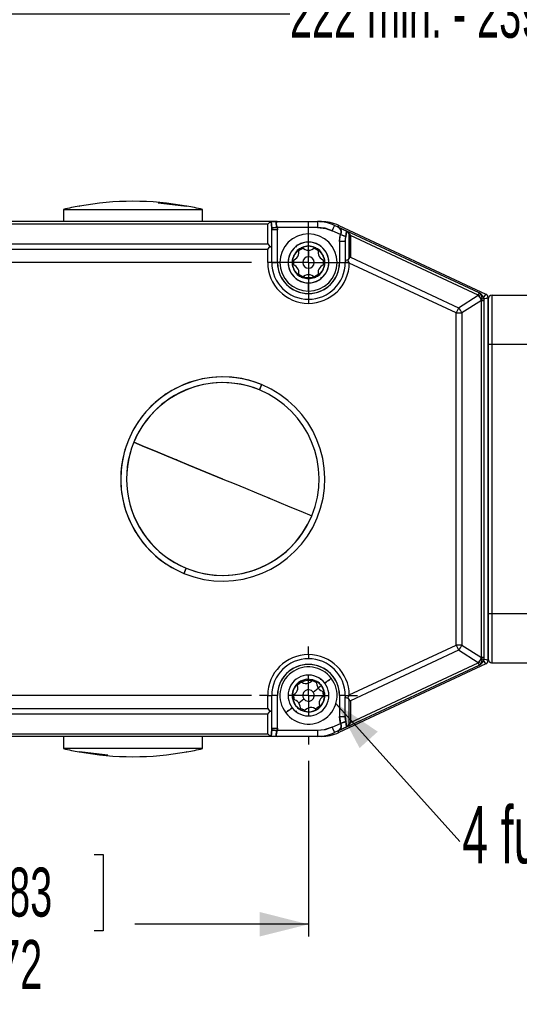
# Model space of a CAD drawing. Extents: x 0 to 1485, y 0 to 1050.
# Tile 4 of 13: x 370 to 523, y 224 to 525. Entities that reach past the tile are written whole.
import ezdxf

# ---------------------------------------------------------------- set-up
doc = ezdxf.new("R2010")
doc.units = 0
doc.header["$LTSCALE"] = 5
doc.layers.get('0').update_dxf_attribs({"linetype": 'CONTINUOUS'})
doc.styles.add('SLDTEXTSTYLE0', font='TXT', dxfattribs={"width": 0.605})
doc.dimstyles.new('SLDDIMSTYLE0', dxfattribs={"dimtxt": 15, "dimasz": 15, "dimexe": 0, "dimexo": 0.0625, "dimgap": 3.75, "dimtad": 0, "dimlfac": 0.4, "dimrnd": 1e-09, "dimzin": 12, "dimtxsty": 'SLDTEXTSTYLE0', "dimsah": 1, "dimcen": 0.09, "dimazin": 3, "dimtfac": 1, "dimtdec": 3, "dimtofl": 0, "dimtmove": 0, "dimatfit": 3, "dimtolj": 1, "dimtzin": 12})
doc.dimstyles.new('SLDDIMSTYLE1', dxfattribs={"dimtxt": 15, "dimasz": 15, "dimexe": 0, "dimexo": 0.0625, "dimgap": 3.75, "dimtad": 0, "dimlfac": 0.4, "dimrnd": 1e-09, "dimzin": 12, "dimtxsty": 'SLDTEXTSTYLE0', "dimsah": 1, "dimcen": 0.09, "dimazin": 3, "dimtfac": 1, "dimtdec": 3, "dimtofl": 0, "dimtmove": 0, "dimatfit": 3, "dimtolj": 1, "dimtzin": 12})

# ---------------------------------------------------------------- blocks, each defined once
blk = doc.blocks.new('_D_1')
at = {"color": 7, "linetype": 'CONTINUOUS'}
for p, q in [((816.85, 662.73), (816.85, 523.04)), ((236.85, 606.98), (236.85, 523.04)), ((236.85, 526.79), (452.41, 526.79)), ((816.85, 526.79), (601.82, 526.79))]:
    blk.add_line(p, q, dxfattribs=at)
for points in [[(236.85, 526.79), (251.85, 523.04), (251.85, 530.54)], [(816.85, 526.79), (801.85, 530.54), (801.85, 523.04)]]:
    blk.add_solid(points, dxfattribs=at)
at = {"color": 7, "linetype": 'CONTINUOUS', "insert": (452.41, 534.46), "char_height": 15, "attachment_point": 1, "style": 'SLDTEXTSTYLE0'}
blk.add_mtext('222 min. - 239 máx.', dxfattribs=at)
blk = doc.blocks.new('_D_4')
at = {"color": 7, "linetype": 'CONTINUOUS'}
for p, q in [((440.6, 450.69), (168.1, 450.69)), ((171.85, 450.69), (171.85, 416.87)), ((150.52, 404.41), (150.52, 407.23)), ((150.52, 407.23), (173.85, 407.23)), ((173.85, 407.23), (173.85, 404.41)), ((150.52, 364.47), (150.52, 361.66)), ((150.52, 361.66), (173.85, 361.66)), ((173.85, 361.66), (173.85, 364.47)), ((171.85, 318.19), (171.85, 352.02)), ((440.6, 318.19), (168.1, 318.19))]:
    blk.add_line(p, q, dxfattribs=at)
for points in [[(171.85, 450.69), (168.1, 435.69), (175.6, 435.69)], [(171.85, 318.19), (175.6, 333.19), (168.1, 333.19)]]:
    blk.add_solid(points, dxfattribs=at)
at = {"color": 7, "linetype": 'CONTINUOUS', "char_height": 15, "attachment_point": 1, "rotation": 90, "style": 'SLDTEXTSTYLE0'}
for s, insert in [('2,09', (154.51, 368)), ('53', (176.67, 375.05))]:
    blk.add_mtext(s, dxfattribs=dict(at, insert=insert))
blk = doc.blocks.new('_D_7')
at = {"color": 7, "linetype": 'CONTINUOUS'}
for p, q in [((278.1, 306.94), (278.1, 244.44)), ((458.1, 298.19), (458.1, 244.44)), ((352.47, 269.53), (349.66, 269.53)), ((349.66, 269.53), (349.66, 246.19)), ((392.41, 269.53), (395.23, 269.53)), ((395.23, 269.53), (395.23, 246.19)), ((278.1, 248.19), (340.02, 248.19)), ((458.1, 248.19), (404.87, 248.19)), ((349.66, 246.19), (352.47, 246.19)), ((395.23, 246.19), (392.41, 246.19))]:
    blk.add_line(p, q, dxfattribs=at)
for points in [[(278.1, 248.19), (293.1, 244.44), (293.1, 251.94)], [(458.1, 248.19), (443.1, 251.94), (443.1, 244.44)]]:
    blk.add_solid(points, dxfattribs=at)
at = {"color": 7, "linetype": 'CONTINUOUS', "char_height": 15, "attachment_point": 1, "style": 'SLDTEXTSTYLE0'}
for s, insert in [('2,83', (356, 265.53)), ('72', (363.05, 243.38))]:
    blk.add_mtext(s, dxfattribs=dict(at, insert=insert))
blk = doc.blocks.new('SW_CENTERMARKSYMBOL_2')
at = {"color": 0, "linetype": 'CONTINUOUS'}
for p, q in [((0, 6.25), (0, 12.5)), ((0, 0), (0, 6.25)), ((-6.25, 0), (-12.5, 0)), ((0, 0), (-6.25, 0)), ((0, 0), (0, -6.25)), ((0, 0), (6.25, 0)), ((6.25, 0), (12.5, 0)), ((0, -6.25), (0, -12.5))]:
    blk.add_line(p, q, dxfattribs=at)
blk = doc.blocks.new('SW_CENTERMARKSYMBOL_3')
at = {"color": 0, "linetype": 'CONTINUOUS'}
for p, q in [((0, 12.5), (0, 15)), ((0, 0), (0, 6.25)), ((-12.5, 0), (-15, 0)), ((0, 0), (-6.25, 0)), ((0, 0), (0, -6.25)), ((0, 0), (6.25, 0)), ((12.5, 0), (15, 0)), ((0, -12.5), (0, -15))]:
    blk.add_line(p, q, dxfattribs=at)

msp = doc.modelspace()

# ---------------------------------------------------------------- linework, layer by layer
at = {"color": 144, "linetype": 'CONTINUOUS'}
for p, q in [((387.879, 467.951), (387.927, 467.937)), ((412.056, 468.991), (420.774, 467.937)), ((420.822, 467.951), (420.774, 467.937)), ((383.1, 466.944), (383.1, 463.194)), ((383.1, 466.944), (425.6, 466.944)), ((425.6, 463.194), (425.6, 466.944)), ((446.758, 463.194), (289.463, 463.194)), ((445.6, 462.462), (290.6, 462.462)), ((445.6, 456.427), (445.6, 462.462)), ((446.758, 463.194), (446.667, 463.186)), ((446.667, 463.186), (446.758, 463.194)), ((446.667, 463.186), (446.83, 461.22)), ((448.551, 463.194), (446.758, 463.194)), ((446.83, 461.22), (446.85, 460.677)), ((448.551, 463.194), (460.828, 463.194)), ((460.828, 461.444), (448.551, 461.444)), ((448.551, 461.444), (448.6, 460.677)), ((460.828, 463.194), (460.828, 461.444)), ((460.828, 463.194), (460.828, 461.444)), ((462.078, 463.194), (460.828, 463.194)), ((462.078, 463.194), (462.078, 463.132)), ((467.207, 461.512), (466.11, 462.023)), ((467.36, 462.023), (512.379, 441.031)), ((446.85, 455.177), (446.85, 460.677)), ((448.6, 460.677), (446.85, 460.677)), ((448.6, 460.677), (446.85, 460.677)), ((448.6, 450.694), (448.6, 460.677)), ((458.1, 456.944), (458.1, 459.444)), ((467.947, 459.236), (465.371, 460.437)), ((467.6, 457.151), (467.947, 459.236)), ((467.947, 459.236), (468.051, 459.188)), ((469.35, 457.151), (469.495, 458.688)), ((469.495, 458.688), (469.762, 460.314)), ((469.57, 459.062), (469.557, 459.068)), ((510.407, 441.367), (469.653, 460.371)), ((469.653, 460.371), (469.762, 460.314)), ((469.762, 460.314), (469.653, 460.371)), ((470.6, 459.492), (470.974, 458.947)), ((470.6, 452.003), (470.6, 459.492)), ((470.6, 459.492), (470.6, 452.003)), ((470.974, 458.947), (470.974, 452.288)), ((510.097, 440.704), (470.974, 458.947)), ((290.6, 456.427), (445.6, 456.427)), ((445.6, 456.427), (446.263, 455.616)), ((445.6, 454.659), (446.263, 455.616)), ((446.85, 450.694), (446.85, 455.177)), ((454.662, 455.842), (454.426, 455.91)), ((456.201, 455.319), (455.045, 454.652)), ((458.1, 455.694), (456.201, 455.319)), ((458.1, 454.444), (458.1, 455.694)), ((460, 455.319), (458.1, 455.694)), ((461.156, 454.652), (460, 455.319)), ((469.35, 457.151), (467.6, 457.151)), ((467.6, 457.151), (467.6, 450.694)), ((469.35, 457.151), (469.35, 451.083)), ((445.6, 454.659), (290.6, 454.659)), ((445.6, 450.694), (445.6, 454.659)), ((458.1, 454.444), (458.1, 452.444)), ((470.6, 452.003), (470.104, 451.525)), ((470.974, 452.288), (470.6, 452.003)), ((470.974, 452.288), (504.062, 436.859)), ((446.85, 450.694), (445.6, 450.694)), ((446.85, 450.694), (445.6, 450.694)), ((446.85, 450.694), (448.6, 450.694)), ((446.85, 450.694), (448.6, 450.694)), ((453.145, 451.362), (453.145, 450.027)), ((463.056, 450.027), (463.056, 451.362)), ((467.6, 450.694), (469.35, 450.694)), ((467.6, 450.694), (469.35, 450.694)), ((469.35, 451.083), (469.35, 450.694)), ((470.51, 450.694), (469.35, 450.694)), ((470.51, 450.694), (470.104, 451.525)), ((470.599, 450.512), (470.51, 450.694)), ((470.599, 450.512), (470.51, 450.694)), ((503.315, 435.257), (470.599, 450.512)), ((455.045, 446.737), (456.201, 446.069)), ((458.1, 448.944), (458.1, 446.069)), ((460, 446.069), (461.156, 446.737)), ((458.1, 441.944), (458.1, 444.444)), ((504.062, 436.859), (510.097, 440.704)), ((514.35, 425.694), (514.35, 440.694)), ((514.35, 440.694), (531.85, 440.694)), ((511.118, 439.102), (505.083, 435.257)), ((510.951, 439.766), (510.786, 439.843)), ((511.118, 329.787), (511.118, 439.102)), ((511.118, 439.102), (511.85, 439.102)), ((511.85, 329.787), (511.85, 439.102)), ((513.1, 328.991), (513.1, 439.898)), ((513.1, 439.898), (513.1, 328.991)), ((503.315, 333.632), (503.315, 435.257)), ((503.315, 435.257), (505.083, 435.257)), ((505.083, 435.257), (505.083, 333.632)), ((513.1, 425.694), (514.35, 425.694)), ((513.1, 425.694), (514.35, 425.694)), ((514.35, 425.694), (531.85, 425.694)), ((514.35, 343.194), (514.35, 425.694)), ((514.35, 343.194), (513.1, 343.194)), ((514.35, 343.194), (513.1, 343.194)), ((531.85, 343.194), (514.35, 343.194)), ((514.35, 328.194), (514.35, 343.194)), ((470.599, 318.376), (503.315, 333.632)), ((504.062, 332.03), (470.974, 316.601)), ((505.083, 333.632), (503.315, 333.632)), ((510.097, 328.185), (504.062, 332.03)), ((505.083, 333.632), (511.118, 329.787)), ((458.1, 330.694), (458.1, 329.444)), ((510.786, 329.046), (510.952, 329.123)), ((511.85, 329.787), (511.118, 329.787)), ((512.379, 327.858), (467.36, 306.865)), ((469.653, 308.518), (510.407, 327.521)), ((470.974, 309.941), (510.097, 328.185)), ((514.35, 328.194), (531.85, 328.194)), ((455.644, 322.549), (454.579, 321.744)), ((460.643, 322.499), (459.414, 323.019)), ((462.088, 321.21), (460.643, 322.499)), ((461.89, 323.028), (461.883, 323.157)), ((459.496, 319.25), (461.091, 320.456)), ((462.088, 321.21), (461.091, 320.456)), ((462.935, 319.469), (462.088, 321.21)), ((462.529, 319.527), (462.721, 317.989)), ((463.1, 318.145), (462.935, 319.469)), ((445.6, 318.194), (446.85, 318.194)), ((445.6, 314.23), (445.6, 318.194)), ((445.6, 318.194), (446.85, 318.194)), ((448.6, 318.194), (446.85, 318.194)), ((448.6, 318.194), (446.85, 318.194)), ((446.85, 313.712), (446.85, 318.194)), ((448.6, 308.212), (448.6, 318.194)), ((453.101, 318.244), (453.265, 316.92)), ((455.109, 315.932), (456.705, 317.139)), ((469.35, 318.194), (467.6, 318.194)), ((467.6, 318.194), (467.6, 311.737)), ((469.35, 318.194), (467.6, 318.194)), ((469.35, 318.194), (470.51, 318.194)), ((469.35, 318.194), (469.35, 317.806)), ((469.35, 311.737), (469.35, 317.806)), ((470.104, 317.363), (470.51, 318.194)), ((470.104, 317.363), (470.6, 316.886)), ((470.51, 318.194), (470.599, 318.376)), ((470.6, 309.397), (470.6, 316.886)), ((470.6, 316.886), (470.974, 316.601)), ((470.974, 316.601), (470.974, 309.941)), ((290.6, 314.23), (445.6, 314.23)), ((445.6, 314.23), (446.263, 313.273)), ((446.85, 308.212), (446.85, 313.712)), ((455.557, 313.889), (456.787, 313.37)), ((460.557, 313.84), (461.621, 314.644)), ((445.6, 312.462), (290.6, 312.462)), ((445.6, 312.462), (446.263, 313.273)), ((445.6, 306.427), (445.6, 312.462)), ((467.6, 311.737), (467.947, 309.653)), ((467.6, 311.737), (469.35, 311.737)), ((467.6, 311.737), (469.35, 311.737)), ((469.495, 310.201), (469.35, 311.737)), ((446.83, 307.668), (446.667, 305.702)), ((446.85, 308.212), (446.83, 307.668)), ((446.85, 308.212), (448.6, 308.212)), ((448.551, 307.444), (448.6, 308.212)), ((460.828, 307.444), (448.551, 307.444)), ((460.828, 307.444), (460.828, 305.694)), ((460.828, 307.444), (460.828, 305.694)), ((465.371, 308.452), (467.947, 309.653)), ((467.207, 307.377), (466.11, 306.865)), ((468.051, 309.701), (467.947, 309.653)), ((469.762, 308.574), (469.495, 310.201)), ((469.557, 309.821), (469.568, 309.826)), ((469.653, 308.518), (469.762, 308.574)), ((470.974, 309.941), (470.6, 309.397)), ((446.738, 305.694), (289.443, 305.694)), ((290.6, 306.427), (445.6, 306.427)), ((383.1, 305.694), (383.1, 301.944)), ((425.6, 301.944), (425.6, 305.694)), ((446.758, 305.694), (446.667, 305.702)), ((446.667, 305.702), (446.758, 305.694)), ((448.551, 305.694), (446.758, 305.694)), ((460.828, 305.694), (448.551, 305.694)), ((462.078, 305.694), (460.828, 305.694)), ((462.078, 305.757), (462.078, 305.694)), ((425.6, 301.944), (383.1, 301.944)), ((387.879, 300.938), (387.927, 300.951)), ((396.645, 299.898), (387.927, 300.951)), ((420.822, 300.938), (420.774, 300.951))]:
    msp.add_line(p, q, dxfattribs=at)
at = {"color": 2, "linetype": 'CONTINUOUS'}
for p, q in [((467.473, 461.383), (467.447, 461.367)), ((467.446, 307.522), (467.472, 307.506))]:
    msp.add_line(p, q, dxfattribs=at)
at = {"color": 7, "linetype": 'CONTINUOUS'}
msp.add_line((466.511, 315.781), (504.498, 273.484), dxfattribs=at)
at = {"color": 144, "linetype": 'CONTINUOUS', "flags": 128}
for points in [[(445.6, 462.462), (446.182, 462.951), (446.667, 463.186)], [(446.667, 463.186), (446.182, 462.951), (445.6, 462.462)], [(446.83, 461.22), (446.72, 462.317), (446.667, 463.186)], [(446.758, 463.194), (447.554, 463.194), (448.048, 463.194), (448.301, 463.194), (448.427, 463.194), (448.513, 463.194), (448.538, 463.194), (448.551, 463.194)], [(448.551, 461.444), (448.24, 461.404), (447.938, 461.365), (447.657, 461.328), (447.405, 461.295), (447.19, 461.267), (447.019, 461.245), (446.897, 461.229), (446.83, 461.22)], [(446.83, 461.22), (447.009, 461.244), (447.405, 461.295), (447.958, 461.367), (448.551, 461.444)], [(446.85, 460.677), (446.844, 460.982), (446.83, 461.22)], [(448.551, 461.444), (448.307, 462.104), (448.2, 462.409), (448.158, 462.683), (448.201, 462.908), (448.308, 463.066), (448.551, 463.194)], [(448.551, 463.194), (448.275, 463.029), (448.168, 462.557), (448.336, 462.034), (448.551, 461.444)], [(448.551, 461.444), (448.591, 461.016), (448.6, 460.677)], [(460.828, 461.444), (463.429, 461.125), (465.371, 460.437)], [(465.371, 460.437), (463.154, 461.19), (460.828, 461.444)], [(465.371, 460.437), (465.676, 461.091), (465.943, 461.664), (466.071, 461.938), (466.11, 462.023)], [(465.371, 460.437), (465.515, 460.747), (465.654, 461.044), (465.782, 461.318), (465.894, 461.559), (465.986, 461.756), (466.054, 461.902), (466.096, 461.993), (466.11, 462.023)], [(467.36, 462.023), (467.295, 461.882), (467.1, 461.464)], [(467.105, 461.474), (467.193, 461.664), (467.321, 461.938), (467.36, 462.023)], [(467.131, 461.532), (467.144, 461.559), (467.236, 461.756), (467.304, 461.902), (467.346, 461.993), (467.36, 462.023)], [(469.653, 460.371), (469.129, 460.616), (468.515, 460.902), (467.207, 461.512)], [(467.207, 461.512), (467.666, 461.182), (468.045, 460.677), (468.145, 460.361), (468.147, 460.006), (468.059, 459.628), (467.947, 459.236)], [(467.207, 461.512), (468.515, 460.902), (469.111, 460.624), (469.653, 460.371)], [(467.6, 457.151), (467.711, 458.351), (467.947, 459.236)], [(467.947, 459.236), (468.197, 459.147), (468.441, 459.061), (468.674, 458.978), (468.89, 458.902), (469.085, 458.833), (469.253, 458.773), (469.39, 458.725), (469.495, 458.688)], [(469.495, 458.688), (469.26, 458.771), (468.89, 458.902), (468.43, 459.065), (467.947, 459.236)], [(469.495, 458.688), (469.379, 457.849), (469.35, 457.151)], [(469.762, 460.314), (469.634, 459.383), (469.495, 458.688)], [(469.762, 460.314), (470.178, 459.977), (470.6, 459.492)], [(470.6, 459.492), (470.178, 459.977), (469.762, 460.314)], [(446.263, 455.616), (446.498, 455.537), (446.694, 455.427), (446.811, 455.306), (446.85, 455.177)], [(454.134, 455.526), (454.253, 455.543), (454.53, 455.585)], [(456.524, 455.043), (455.382, 454.436), (455.119, 454.23)], [(461.069, 454.241), (460.819, 454.436), (459.695, 455.036)], [(455.045, 454.652), (453.77, 453.194), (453.145, 451.362)], [(463.056, 451.362), (462.43, 453.194), (461.156, 454.652)], [(453.145, 450.027), (453.77, 448.194), (455.045, 446.737)], [(453.55, 451.525), (453.475, 450.694), (453.551, 449.864)], [(461.156, 446.737), (462.43, 448.194), (463.056, 450.027)], [(462.65, 449.864), (462.725, 450.694), (462.65, 451.525)], [(470.104, 451.525), (469.808, 451.456), (469.556, 451.348), (469.403, 451.221), (469.35, 451.083)], [(456.201, 446.069), (458.1, 445.694), (460, 446.069)], [(510.09, 440.688), (510.221, 440.968), (510.335, 441.214), (510.39, 441.331), (510.407, 441.367)], [(510.407, 441.367), (510.402, 441.357), (510.387, 441.324), (510.361, 441.27), (510.326, 441.195), (510.282, 441.1), (510.229, 440.986), (510.167, 440.853), (510.097, 440.704)], [(510.097, 440.704), (510.167, 440.853), (510.229, 440.986), (510.282, 441.1), (510.326, 441.195), (510.361, 441.27), (510.387, 441.324), (510.402, 441.357), (510.407, 441.367)], [(511.118, 439.102), (510.71, 439.968), (510.097, 440.704)], [(512.379, 441.031), (512.281, 440.893), (512.006, 440.505), (511.699, 440.071), (511.664, 440.022)], [(512.379, 441.031), (512.304, 440.926), (512.21, 440.793), (512.077, 440.606), (511.744, 440.135), (511.664, 440.022)], [(511.35, 439.579), (512.095, 439.715), (512.699, 439.825), (512.997, 439.879), (513.1, 439.898)], [(511.739, 439.65), (512.02, 439.701), (512.588, 439.805), (512.813, 439.846), (512.974, 439.875), (513.1, 439.898)], [(504.062, 436.859), (503.985, 436.694), (503.902, 436.515), (503.813, 436.325), (503.719, 436.124), (503.622, 435.914), (503.521, 435.699), (503.418, 435.479), (503.315, 435.257)], [(443.753, 413.339), (443.696, 413.2), (443.52, 412.773), (443.315, 412.275), (443.081, 411.708)], [(443.081, 411.708), (443.375, 412.421), (443.609, 412.989), (443.718, 413.254), (443.753, 413.339)], [(431.85, 384.444), (428.392, 385.869), (424.938, 387.292), (421.494, 388.71), (418.065, 390.123), (414.655, 391.528), (411.269, 392.922), (407.911, 394.306), (404.587, 395.675)], [(404.587, 395.675), (407.911, 394.306), (411.269, 392.922), (414.655, 391.528), (418.065, 390.123), (421.494, 388.71), (424.938, 387.292), (428.392, 385.869), (431.85, 384.444)], [(417.565, 390.368), (417.663, 390.328), (417.764, 390.286)], [(417.764, 390.286), (417.723, 390.303), (417.6, 390.354), (417.565, 390.368)], [(431.85, 384.444), (435.309, 383.02), (438.762, 381.597), (442.206, 380.179), (445.636, 378.766), (449.046, 377.361), (452.432, 375.966), (455.79, 374.583), (459.114, 373.214)], [(445.937, 378.603), (445.978, 378.586), (446.101, 378.535), (446.136, 378.52)], [(446.136, 378.52), (446.038, 378.561), (445.937, 378.603)], [(420.62, 357.181), (420.326, 356.468), (420.092, 355.899), (419.983, 355.634), (419.948, 355.55)], [(419.948, 355.55), (420.005, 355.689), (420.181, 356.116), (420.386, 356.613), (420.62, 357.181)], [(503.315, 333.632), (503.418, 333.41), (503.521, 333.19), (503.622, 332.974), (503.719, 332.765), (503.813, 332.564), (503.902, 332.373), (503.985, 332.195), (504.062, 332.03)], [(510.097, 328.185), (510.71, 328.921), (511.118, 329.787)], [(513.1, 328.991), (512.934, 329.021), (512.466, 329.106), (511.943, 329.201), (511.35, 329.309)], [(513.1, 328.991), (512.974, 329.014), (512.813, 329.043), (512.588, 329.084), (512.02, 329.187), (511.35, 329.309)], [(511.657, 328.876), (511.744, 328.754), (512.077, 328.283), (512.21, 328.096), (512.304, 327.962), (512.379, 327.858)], [(511.657, 328.876), (511.788, 328.691), (512.143, 328.191), (512.318, 327.944), (512.379, 327.858)], [(510.407, 327.521), (510.379, 327.582), (510.291, 327.77), (510.193, 327.981), (510.09, 328.201)], [(510.407, 327.521), (510.402, 327.532), (510.387, 327.565), (510.361, 327.619), (510.326, 327.694), (510.282, 327.789), (510.229, 327.903), (510.167, 328.036), (510.097, 328.185)], [(510.097, 328.185), (510.167, 328.036), (510.229, 327.903), (510.282, 327.789), (510.326, 327.694), (510.361, 327.619), (510.387, 327.565), (510.402, 327.532), (510.407, 327.521)], [(459.414, 323.019), (457.483, 323.156), (455.644, 322.549)], [(465.079, 323.472), (465.041, 323.443), (464.928, 323.357), (464.743, 323.218), (464.495, 323.03), (464.193, 322.802), (463.848, 322.541), (463.474, 322.258), (463.085, 321.964)], [(463.085, 321.964), (463.474, 322.258), (463.848, 322.541), (464.193, 322.802), (464.495, 323.03), (464.743, 323.218), (464.928, 323.357), (465.041, 323.443), (465.079, 323.472)], [(454.579, 321.744), (453.494, 320.14), (453.101, 318.244)], [(462.72, 317.966), (462.725, 318.283), (462.525, 319.541)], [(453.265, 316.92), (454.112, 315.178), (455.557, 313.889)], [(453.481, 318.423), (453.476, 318.106), (453.676, 316.848)], [(461.621, 314.644), (462.706, 316.249), (463.1, 318.145)], [(469.35, 317.806), (469.403, 317.668), (469.556, 317.541), (469.808, 317.433), (470.104, 317.363)], [(446.85, 313.712), (446.811, 313.583), (446.694, 313.461), (446.498, 313.352), (446.263, 313.273)], [(453.115, 314.424), (452.726, 314.13), (452.352, 313.847), (452.007, 313.587), (451.705, 313.358), (451.457, 313.171), (451.273, 313.031), (451.16, 312.945), (451.121, 312.917)], [(451.121, 312.917), (451.16, 312.945), (451.273, 313.031), (451.457, 313.171), (451.705, 313.358), (452.007, 313.587), (452.352, 313.847), (452.726, 314.13), (453.115, 314.424)], [(455.583, 314.315), (456.756, 313.769), (457.079, 313.684)], [(456.787, 313.37), (458.718, 313.233), (460.557, 313.84)], [(460.183, 314.065), (460.89, 314.505), (461.507, 315.066)], [(454.531, 313.303), (454.254, 313.345), (454.194, 313.354)], [(467.947, 309.653), (467.669, 310.79), (467.6, 311.737)], [(469.35, 311.737), (469.396, 310.853), (469.495, 310.201)], [(446.667, 305.702), (446.744, 306.812), (446.83, 307.668)], [(446.83, 307.668), (446.846, 307.972), (446.85, 308.212)], [(448.551, 307.444), (448.24, 307.485), (447.938, 307.524), (447.657, 307.561), (447.405, 307.593), (447.19, 307.621), (447.019, 307.644), (446.897, 307.659), (446.83, 307.668)], [(446.83, 307.668), (446.897, 307.659), (447.019, 307.644), (447.19, 307.621), (447.405, 307.593), (447.657, 307.561), (447.938, 307.524), (448.24, 307.485), (448.551, 307.444)], [(448.551, 305.694), (448.307, 305.824), (448.2, 305.984), (448.158, 306.208), (448.201, 306.484), (448.308, 306.786), (448.551, 307.444)], [(448.551, 307.444), (448.275, 306.701), (448.168, 306.094), (448.336, 305.797), (448.551, 305.694)], [(448.6, 308.212), (448.585, 307.781), (448.551, 307.444)], [(465.371, 308.452), (463.154, 307.699), (460.828, 307.444)], [(465.371, 308.452), (462.878, 307.642), (460.828, 307.444)], [(466.11, 306.865), (466.096, 306.896), (466.054, 306.986), (465.986, 307.133), (465.894, 307.33), (465.782, 307.57), (465.654, 307.845), (465.515, 308.142), (465.371, 308.452)], [(466.11, 306.865), (466.045, 307.006), (465.839, 307.447), (465.61, 307.938), (465.371, 308.452)], [(467.104, 307.415), (467.193, 307.224), (467.321, 306.951), (467.36, 306.865)], [(467.36, 306.865), (467.346, 306.896), (467.304, 306.986), (467.236, 307.133), (467.144, 307.33), (467.133, 307.354)], [(467.36, 306.865), (467.295, 307.006), (467.141, 307.336)], [(467.947, 309.653), (468.06, 309.259), (468.147, 308.881), (468.146, 308.528), (468.046, 308.213), (467.667, 307.706), (467.207, 307.377)], [(467.207, 307.377), (468.521, 307.99), (469.135, 308.276), (469.653, 308.518)], [(469.653, 308.518), (469.115, 308.266), (468.521, 307.99), (467.207, 307.377)], [(467.947, 309.653), (468.197, 309.741), (468.441, 309.828), (468.674, 309.91), (468.89, 309.987), (469.085, 310.056), (469.253, 310.115), (469.39, 310.164), (469.495, 310.201)], [(469.495, 310.201), (469.26, 310.118), (468.89, 309.987), (468.43, 309.824), (467.947, 309.653)], [(469.495, 310.201), (469.669, 309.308), (469.762, 308.574)], [(470.6, 309.397), (470.178, 308.912), (469.762, 308.574)], [(469.762, 308.574), (470.178, 308.912), (470.6, 309.397)], [(446.667, 305.702), (446.182, 305.938), (445.6, 306.427)], [(445.6, 306.427), (446.182, 305.938), (446.667, 305.702)]]:
    msp.add_lwpolyline(points, dxfattribs=at)
at = {"color": 144, "linetype": 'CONTINUOUS'}
for centre, radius, start, end in [((404.35, 377.882), 91.562, 100.36345, 103.41967), ((404.35, 377.882), 91.541, 79.66468, 100.33532), ((404.35, 377.882), 91.562, 76.58033, 79.63655), ((460.828, 450.694), 12.5, 65, 90), ((462.078, 450.694), 12.5, 65, 90), ((466.468, 460.014), 1.67, 332.25835, 63.74776), ((458.1, 450.694), 8.75, 90, 270), ((458.1, 450.694), 8.75, 270, 90), ((446.111, 454.708), 0.92, 40.54234, 80.49653), ((458.1, 450.694), 6.25, 90, 270), ((458.1, 450.694), 6.25, 89.99998, 270.00002), ((458.1, 450.694), 5, 112.33165, 127.66835), ((458.1, 450.694), 5, 90, 112.33165), ((458.1, 456.944), 2.5, 220.54176, 269.99998), ((458.1, 450.694), 6.25, 270, 90), ((458.1, 450.694), 6.25, 269.99998, 90.00002), ((458.1, 450.694), 5, 67.66835, 90), ((458.1, 456.944), 2.5, 270.00025, 319.45801), ((458.1, 450.694), 5, 52.33165, 67.66835), ((452.688, 453.819), 2.5, 280.54183, 19.458), ((458.1, 450.694), 5, 127.66835, 172.33165), ((458.1, 450.694), 1.75, 90.00024, 269.99976), ((458.1, 450.694), 1.75, 90, 270), ((458.1, 450.694), 1.75, 270, 90), ((458.1, 450.694), 1.75, 270.00024, 89.99976), ((463.513, 453.819), 2.5, 160.54167, 259.4585), ((458.1, 450.694), 5, 7.66835, 52.33165), ((458.1, 450.694), 12.5, 180, 359.16524), ((458.1, 450.694), 12.5, 179.99998, 359.16525), ((458.1, 450.694), 11.25, 180, 360), ((458.1, 450.694), 9.5, 180, 0), ((458.1, 450.694), 9.5, 179.99993, 0.00007), ((458.1, 450.694), 5, 172.33165, 187.66836), ((458.1, 450.694), 5, 187.66836, 232.33164), ((452.72, 447.575), 2.472, 340.16149, 72.51841), ((463.481, 447.575), 2.472, 107.37013, 199.83798), ((458.1, 450.694), 5, 307.66835, 352.33165), ((458.1, 450.694), 5, 352.33165, 7.66835), ((458.1, 450.694), 5, 232.33164, 247.66836), ((458.1, 450.694), 4.625, 230.07318, 270), ((458.1, 444.444), 2.5, 89.99975, 139.45848), ((458.1, 450.694), 4.625, 270, 310.14131), ((458.1, 444.444), 2.5, 40.54169, 90.00008), ((458.1, 450.694), 5, 292.33164, 307.66835), ((462.339, 445.831), 0.451, 132.94031, 181.29164), ((507.523, 437.937), 3.779, 17.94294, 47.05789), ((509.35, 439.102), 2.5, 0, 65), ((509.323, 439.783), 1.92, 339.23025, 55.62425), ((511.85, 439.898), 1.25, 360, 65), ((511.85, 439.898), 1.25, 0.00029, 64.99917), ((514.35, 439.444), 1.25, 89.99996, 179.99993), ((514.35, 439.444), 1.25, 90, 180), ((501.488, 434.093), 3.779, 17.942, 47.05781), ((431.85, 384.444), 31.25, 67.6121, 247.61213), ((431.85, 384.444), 31.25, 67.61211, 247.61211), ((431.85, 384.444), 29.486, 67.61209, 247.61211), ((431.85, 384.444), 29.486, 337.6121, 157.6121), ((431.85, 384.444), 31.25, 247.61211, 67.61211), ((431.85, 384.444), 31.25, 247.61212, 67.61211), ((431.85, 384.444), 29.486, 247.61211, 67.61209), ((431.85, 384.444), 29.486, 157.6121, 337.6121), ((501.488, 334.796), 3.779, 312.94211, 342.05816), ((458.1, 318.194), 12.5, 90, 180), ((458.1, 318.194), 12.5, 90.00003, 179.99993), ((458.1, 318.194), 11.25, 90, 180), ((458.1, 318.194), 12.5, 0.83476, 90), ((458.1, 318.194), 12.5, 0.83469, 90.00001), ((458.1, 318.194), 11.25, 360, 90), ((507.523, 330.951), 3.779, 312.94212, 342.05719), ((509.35, 329.787), 2.5, 295, 0), ((509.323, 329.106), 1.92, 304.37601, 20.76962), ((511.85, 328.991), 1.25, 295, 0), ((514.35, 329.444), 1.25, 180, 270), ((514.35, 329.444), 1.25, 179.99994, 270.00006), ((458.1, 318.194), 9.5, 0, 180), ((458.1, 318.194), 9.5, 359.99997, 180.00003), ((458.1, 318.194), 8.75, 37.09788, 217.09788), ((458.1, 318.194), 8.75, 37.09789, 217.09789), ((458.1, 318.194), 8.75, 217.09788, 37.09788), ((458.1, 318.194), 8.75, 217.09789, 37.09789), ((458.1, 318.194), 6.25, 37.0979, 217.09795), ((458.1, 318.194), 6.25, 37.09787, 217.09797), ((458.1, 318.194), 5, 119.42953, 134.76624), ((458.1, 318.194), 4.625, 57.0192, 137.44147), ((457.328, 324.396), 2.5, 227.63945, 326.55638), ((463.085, 321.964), 2.5, 167.63867, 217.09796), ((458.1, 318.194), 5, 37.09789, 59.42953), ((452.343, 320.627), 2.5, 287.63968, 26.55636), ((458.1, 318.194), 5, 134.76624, 179.42953), ((458.1, 318.194), 6.25, 217.09791, 37.09794), ((458.1, 318.194), 6.25, 217.09787, 37.09797), ((458.1, 318.194), 1.75, 37.09809, 217.09787), ((458.1, 318.194), 1.75, 37.09789, 217.09789), ((463.085, 321.964), 2.5, 217.09874, 266.55567), ((458.1, 318.194), 5, 14.76624, 37.09789), ((458.1, 318.194), 5, 359.42953, 14.76624), ((458.1, 318.194), 5, 179.42953, 194.76624), ((458.1, 318.194), 5, 194.76624, 239.42953), ((453.115, 314.424), 2.5, 37.09831, 86.5561), ((458.1, 318.194), 1.75, 217.09817, 37.09779), ((458.1, 318.194), 1.75, 217.09789, 37.09789), ((463.858, 315.762), 2.5, 107.64004, 206.55548), ((458.1, 318.194), 5, 314.76624, 359.42953), ((446.111, 314.181), 0.92, 279.50532, 319.45655), ((453.115, 314.424), 2.5, 347.63849, 37.09814), ((458.1, 318.194), 5, 239.42953, 254.76624), ((458.873, 311.992), 2.5, 47.63953, 146.55629), ((458.1, 318.194), 5, 254.76624, 299.42953), ((458.1, 318.194), 5, 299.42953, 314.76624), ((466.504, 308.864), 1.644, 295.31431, 28.67962), ((460.828, 318.194), 12.5, 270, 295), ((462.078, 318.194), 12.5, 270, 295), ((404.35, 391.007), 91.563, 256.58033, 259.63655), ((404.35, 391.007), 91.562, 280.36345, 283.41967), ((404.35, 391.007), 91.541, 259.66472, 280.33528)]:
    msp.add_arc(centre, radius, start, end, dxfattribs=at)
at = {"color": 7, "linetype": 'CONTINUOUS'}
msp.add_solid([(466.511, 315.781), (473.744, 302.115), (479.324, 307.126)], dxfattribs=at)

# ---------------------------------------------------------------- block references
for name, p in [('SW_CENTERMARKSYMBOL_2', (458.1, 450.694)), ('SW_CENTERMARKSYMBOL_3', (458.1, 318.194))]:
    msp.add_blockref(name, p, dxfattribs=at)

# ---------------------------------------------------------------- texts
at = {"color": 7, "linetype": 'CONTINUOUS', "insert": (505.196, 284.329), "char_height": 17.5, "attachment_point": 1, "style": 'SLDTEXTSTYLE0'}
msp.add_mtext('4 furos para parafusos M5', dxfattribs=at)

# ---------------------------------------------------------------- dimensions: what is measured, and where the dimension line sits
at = {"color": 7, "linetype": 'CONTINUOUS'}
dim = msp.add_linear_dim(base=(236.85, 526.788), p1=(816.85, 667.73), p2=(236.85, 611.98), text='222 min. - 239 máx.', dimstyle='SLDDIMSTYLE1', dxfattribs=at)
dim.commit()
dim.dimension.update_dxf_attribs({"geometry": '_D_1', "text_midpoint": (527.114, 526.788), "dimtype": 160})
dim = msp.add_linear_dim(base=(171.85, 318.194), p1=(445.6, 450.694), p2=(445.6, 318.194), angle=270, dimstyle='SLDDIMSTYLE0', dxfattribs=at)
dim.commit()
dim.dimension.update_dxf_attribs({"geometry": '_D_4', "text_midpoint": (171.85, 384.444), "dimtype": 160})
dim = msp.add_linear_dim(base=(278.1, 248.194), p1=(458.1, 303.194), p2=(278.1, 311.944), dimstyle='SLDDIMSTYLE0', dxfattribs=at)
dim.commit()
dim.dimension.update_dxf_attribs({"geometry": '_D_7', "text_midpoint": (372.443, 248.194), "dimtype": 160})

doc.saveas('drawing.dxf')
